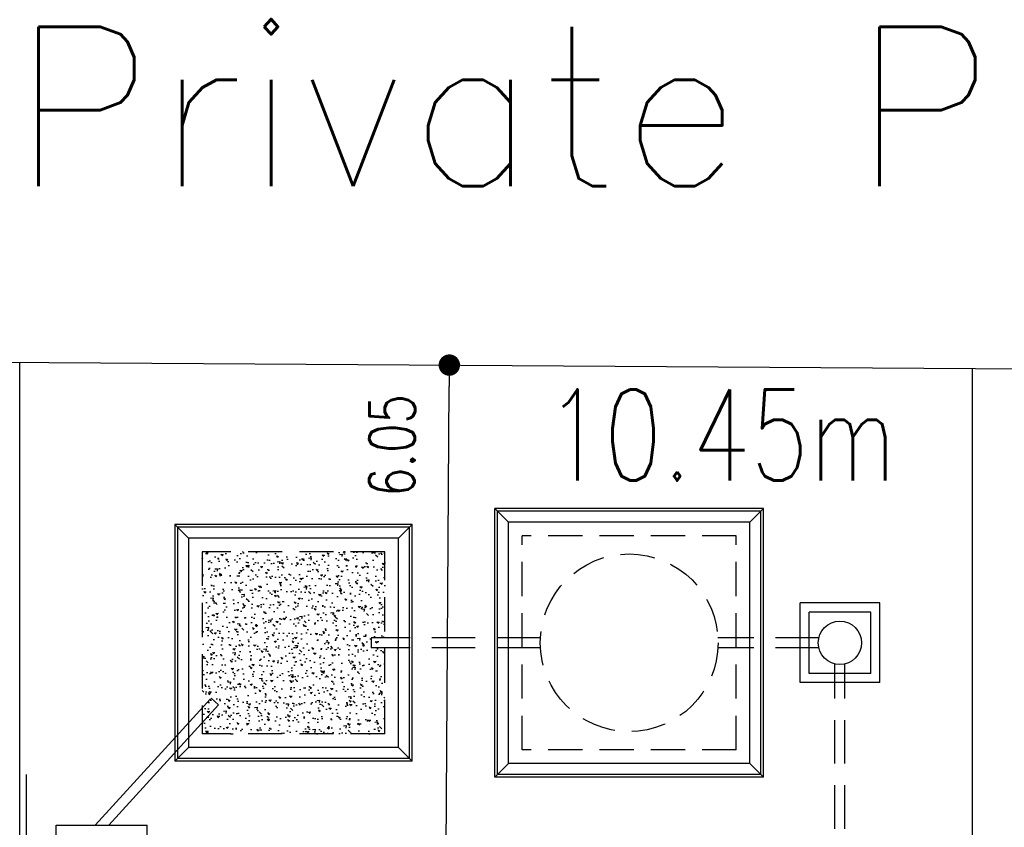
# Model space of a CAD drawing. Header units: millimetres. Extents: x 301 to 1479, y 491 to 1341.
# Tile 170 of 256: x 404 to 415, y 693 to 702. Entities that reach past the tile are written whole.
import ezdxf
from ezdxf.enums import TextEntityAlignment as Align

# ---------------------------------------------------------------- set-up
doc = ezdxf.new("R2010")
doc.units = ezdxf.units.MM
doc.header["$LTSCALE"] = 1.5
doc.header["$MEASUREMENT"] = 0
for name, pattern in [('HIDDEN', [0.375, 0.25, -0.125]), ('HIDDEN2', [4.7625, 3.175, -1.5875]), ('PHANTOM2', [1.25, 0.625, -0.125, 0.125, -0.125, 0.125, -0.125])]:
    doc.linetypes.add(name, pattern=pattern)
for name, color, linetype in [('AP&SA', 254, 'HIDDEN'), ('Blk', 7, 'Continuous'), ('boundary', 3, 'Continuous'), ('Boundary Wall', 64, 'Continuous'), ('DIM', 6, 'Continuous'), ('Hatch Aggregate', 252, 'Continuous'), ('Kerb', 251, 'Continuous'), ('P. Septic tank', 2, 'Continuous'), ('P. Sewr Manhole', 49, 'Continuous'), ('PVC Pipe 110', 69, 'Continuous'), ('PVC Sewer Pipe 110', 24, 'Continuous'), ('TEXT', 7, 'Continuous')]:
    doc.layers.add(name, color=color, linetype=linetype)
doc.styles.add('RS1', font='romans.shx', dxfattribs={"width": 0.75, "height": 0.5})
doc.styles.add('RS2', font='romans.shx', dxfattribs={"width": 0.75, "height": 1})
doc.styles.add('RS250', font='romans.shx', dxfattribs={"width": 0.75, "height": 10})
doc.dimstyles.new('Souillac5', dxfattribs={"dimscale": 0.5, "dimtxt": 0.5, "dimasz": 0.47, "dimexe": 0, "dimexo": 1, "dimgap": 0.5, "dimtad": 1, "dimzin": 0, "dimdsep": 46, "dimtxsty": 'RS1', "dimblk": 'DOT', "dimcen": 3, "dimse1": 1, "dimse2": 1, "dimclrd": 6, "dimclre": 6, "dimclrt": 7, "dimaunit": 1, "dimadec": 0, "dimazin": 0, "dimtfac": 1, "dimtofl": 0, "dimtmove": 1, "dimatfit": 3, "dimfxl": 1, "dimtolj": 1, "dimtzin": 0, "dimlwe": -1, "dimarcsym": 0})

# ---------------------------------------------------------------- blocks, each defined once
blk = doc.blocks.new('SSSU-D3')
at = {"layer": 'Hatch Aggregate'}
h = blk.add_hatch(dxfattribs=at)
h.set_pattern_fill('AR-CONC', color=256, scale=0.03, angle=90)
h.set_pattern_definition([(140, (33579.427, -774173.30486), (0.018825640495, 0.21517805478), [0.0225, -0.2475]), (85, (33579.427, -774173.30486), (-0.22565764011, -0.041625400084), [0.018, -0.198]), (190.45144446, (33579.42857, -774173.28693), (-0.20683199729, 0.17355265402), [0.0191220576, -0.2103426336]), (136.1842, (33579.367, -774173.30486), (0.04965578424, 0.3201723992), [0.03375, -0.37125]), (186.63563549, (33579.37114, -774173.27818), (-0.29223558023, 0.2803985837), [0.0286831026, -0.315514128]), (81.18416399, (33579.367, -774173.30486), (-0.29223558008, 0.28039858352), [0.027, -0.2970000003]), (111, (33579.382, -774173.27486), (0.1207856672, 0.179072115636), [0.0225, -0.2475]), (56, (33579.382, -774173.27486), (-0.217545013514, 0.072994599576), [0.018, -0.198]), (161.45144474, (33579.39207, -774173.25994), (-0.09675934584, 0.25206671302), [0.019122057, -0.2103426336]), (127.5, (33579.427, -774173.304864), (-0.0998681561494, 0.003647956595), [0, -0.1956, 0, -0.201, 0, -0.19875]), (97.5, (33579.427, -774173.30486), (-0.118323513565, 0.078920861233), [0, -0.1146, 0, -0.1911, 0, -0.07575]), (57.5, (33579.427, -774173.371764), (0.00676646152, 0.160146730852), [0, -0.075, 0, -0.234, 0, -0.3105]), (47.5, (33579.427, -774173.40176), (-0.0300314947, 0.174955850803), [0, -0.0975, 0, -0.1554, 0, -0.2205])])
h.paths.add_polyline_path([(8.45, 11.8), (10.455, 11.8), (10.455, 9.8), (8.45, 9.8)])
at = {"layer": 'AP&SA', "linetype": 'HIDDEN'}
for p, q in [((14.31, 11.975), (11.96, 11.975)), ((11.96, 9.625), (11.96, 11.975)), ((14.31, 9.625), (14.31, 11.975)), ((10.455, 11.8), (8.45, 11.8)), ((8.45, 11.8), (8.45, 9.8)), ((10.455, 9.8), (10.455, 11.8)), ((10.455, 9.8), (8.45, 9.8)), ((14.31, 9.625), (11.96, 9.625))]:
    blk.add_line(p, q, dxfattribs=at)
at = {"layer": 'Boundary Wall', "linetype": 'ByBlock'}
blk.add_line((6.525, 7.8), (6.525, 9.355), dxfattribs=at)
at = {"layer": 'Kerb'}
for p, q in [((14.61, 12.275), (11.66, 12.275)), ((11.66, 9.325), (11.66, 12.275)), ((11.66, 12.275), (11.81, 12.125)), ((14.58, 12.245), (11.69, 12.245)), ((11.69, 9.355), (11.69, 12.245)), ((14.61, 12.275), (14.46, 12.125)), ((14.58, 9.355), (14.58, 12.245)), ((14.61, 9.325), (14.61, 12.275)), ((8.15, 12.1), (8.15, 9.5)), ((10.755, 12.1), (8.15, 12.1)), ((8.3, 11.95), (8.15, 12.1)), ((10.605, 11.95), (10.755, 12.1)), ((10.755, 9.5), (10.755, 12.1)), ((14.46, 12.125), (11.81, 12.125)), ((11.81, 9.475), (11.81, 12.125)), ((14.46, 9.475), (14.46, 12.125)), ((8.18, 12.07), (8.18, 9.53)), ((10.725, 12.07), (8.18, 12.07)), ((10.725, 9.53), (10.725, 12.07)), ((10.605, 11.95), (8.3, 11.95)), ((8.3, 11.95), (8.3, 9.65)), ((10.605, 9.65), (10.605, 11.95)), ((15.885, 11.238), (15.01, 11.238)), ((15.01, 10.363), (15.01, 11.238)), ((15.885, 10.363), (15.885, 11.238)), ((15.785, 11.138), (15.11, 11.138)), ((15.11, 10.463), (15.11, 11.138)), ((15.785, 10.463), (15.785, 11.138)), ((15.785, 10.463), (15.11, 10.463)), ((15.885, 10.363), (15.01, 10.363)), ((8.3, 9.65), (8.15, 9.5)), ((10.605, 9.65), (8.3, 9.65)), ((10.605, 9.65), (10.755, 9.5)), ((10.725, 9.53), (8.18, 9.53)), ((10.755, 9.5), (8.15, 9.5)), ((11.66, 9.325), (11.81, 9.475)), ((14.46, 9.475), (11.81, 9.475)), ((14.61, 9.325), (14.46, 9.475)), ((14.61, 9.325), (11.66, 9.325)), ((14.58, 9.355), (11.69, 9.355)), ((6.85, 7.8), (6.85, 8.8)), ((6.85, 8.8), (7.85, 8.8)), ((7.85, 7.8), (7.85, 8.8))]:
    blk.add_line(p, q, dxfattribs=at)
at = {"layer": 'P. Septic tank', "linetype": 'HIDDEN'}
blk.add_circle((13.135, 10.8), 0.975, dxfattribs=at)
at = {"layer": 'P. Sewr Manhole'}
blk.add_circle((15.447, 10.8), 0.238, dxfattribs=at)
at = {"layer": 'PVC Pipe 110', "linetype": 'PHANTOM2', "ltscale": 2}
for p, q in [((7.278, 8.8), (8.551, 10.192)), ((8.551, 10.192), (8.632, 10.118)), ((7.427, 8.8), (8.632, 10.118))]:
    blk.add_line(p, q, dxfattribs=at)
at = {"layer": 'PVC Sewer Pipe 110', "linetype": 'HIDDEN2'}
blk.add_line((10.305, 10.855), (10.305, 10.745), dxfattribs=at)
at = {"layer": 'PVC Sewer Pipe 110', "linetype": 'HIDDEN2', "ltscale": 0.1}
for p, q in [((12.162, 10.855), (10.305, 10.855)), ((15.216, 10.855), (14.108, 10.855)), ((12.162, 10.745), (10.305, 10.745)), ((15.216, 10.745), (14.108, 10.745)), ((15.392, 7.331), (15.392, 10.569)), ((15.502, 7.331), (15.502, 10.569))]:
    blk.add_line(p, q, dxfattribs=at)
blk = doc.blocks.new('_DOT')
at = {"color": 0, "linetype": 'ByBlock'}
blk.add_line((-0.5, 0), (-1, 0), dxfattribs=at)
at = {"color": 0, "linetype": 'ByBlock', "const_width": 0.5}
blk.add_lwpolyline([(-0.25, 0, 1), (0.25, 0, 1)], format="xyb", close=True, dxfattribs=at)
blk = doc.blocks.new('*D247')
at = {"layer": 'DEFPOINTS', "color": 0, "transparency": 16777216}
for p in [(409.146, 698.174), (409.146, 698.174), (409.106, 692.126)]:
    blk.add_point(p, dxfattribs=at)
at = {"layer": 'DIM', "color": 6, "lineweight": -2, "transparency": 16777216}
blk.add_line((409.107, 692.361), (409.144, 697.939), dxfattribs=at)
at = {"layer": 'DIM', "color": 6, "lineweight": -2, "transparency": 16777216, "xscale": 0.235, "yscale": 0.235, "zscale": 0.235}
for p, rotation in [((409.146, 698.174), 89.62136057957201), ((409.106, 692.126), 269.621360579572)]:
    blk.add_blockref('_DOT', p, dxfattribs=dict(at, rotation=rotation))
at = {"layer": 'DIM', "color": 7, "transparency": 16777216, "insert": (408.518, 697.292), "char_height": 0.5, "attachment_point": 5, "rotation": 89.6214, "style": 'RS1'}
blk.add_mtext('\\A1;6.05', dxfattribs=at)

msp = doc.modelspace()

# ---------------------------------------------------------------- linework, layer by layer
at = {"layer": 'boundary', "linetype": 'Continuous'}
for p, q in [((329.8894, 698.6981), (498.3111, 697.585)), ((404.4336, 678.769), (404.4336, 698.2054)), ((414.8836, 678.769), (414.8836, 698.1364))]:
    msp.add_line(p, q, dxfattribs=at)

# ---------------------------------------------------------------- block references
at = {"layer": 'Blk'}
msp.add_blockref('SSSU-D3', (397.9836, 684.3262), dxfattribs=at)

# ---------------------------------------------------------------- texts
at = {"layer": 'TEXT', "style": 'RS250'}
msp.add_text('Private Property', height=1.75, dxfattribs=at).set_placement((413.8655, 700.7627), align=Align.MIDDLE)
at = {"layer": 'TEXT', "style": 'RS2', "width": 0.75}
msp.add_text('10.45m', height=1, dxfattribs=at).set_placement((410.1978, 696.9071))

# ---------------------------------------------------------------- dimensions: what is measured, and where the dimension line sits
at = {"layer": 'DIM'}
dim = msp.add_linear_dim(base=(409.1457, 698.1743), p1=(409.1057, 692.1262), p2=(409.1457, 698.1743), angle=89.62136, dimstyle='Souillac5', override={"dimtmove": 2}, dxfattribs=at)
dim.commit()
dim.dimension.update_dxf_attribs({"geometry": '*D247', "text_midpoint": (408.5184, 697.2918), "dimtype": 161})

doc.saveas('drawing.dxf')
